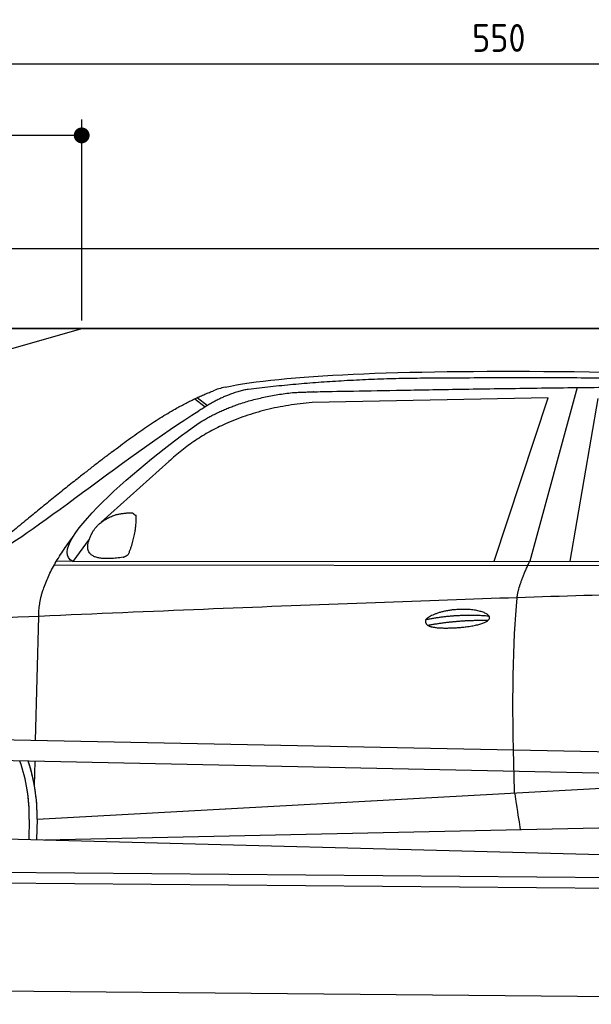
# Model space of a CAD drawing. Header units: millimetres. Extents: x -411 to 6777, y 0 to 6127.
# Tile 4 of 6: x 1744 to 3183, y 3650 to 6127. Entities that reach past the tile are written whole.
import ezdxf

# ---------------------------------------------------------------- set-up
doc = ezdxf.new("R2010")
doc.units = ezdxf.units.MM
doc.layers.add('4', color=3, linetype='Continuous')
for name, color, linetype, lineweight in [('car', 10, 'Continuous', 25), ('Freiraum', 7, 'Continuous', 25), ('Plattform', 7, 'Continuous', 25)]:
    doc.layers.add(name, color=color, linetype=linetype, lineweight=lineweight)
doc.styles.get("Standard").update_dxf_attribs({"font": 'ISOCP.SHX'})
doc.dimstyles.new('GEN-ISO', dxfattribs={"dimscale": 20, "dimtxt": 3.5, "dimasz": 2, "dimexe": 2, "dimexo": 1, "dimgap": 1.5, "dimtad": 1, "dimdec": 1, "dimlfac": 0.1, "dimdsep": 46, "dimtxsty": 'STANDARD', "dimblk": 'PUNKT', "dimcen": 2, "dimclrd": 256, "dimclre": 256, "dimclrt": 2, "dimadec": 0, "dimazin": 0, "dimtp": 0.1, "dimtm": 0.1, "dimtfac": 0.71, "dimtdec": 1, "dimtmove": 2, "dimatfit": 3, "dimldrblk": 'PUNKT', "dimfxl": 2, "dimtolj": 1, "dimarcsym": 0})

# ---------------------------------------------------------------- blocks, each defined once
blk = doc.blocks.new('PUNKT')
at = {"layer": '4', "color": 0, "linetype": 'ByBlock'}
blk.add_line((-0.5, 0), (-1, 0), dxfattribs=at)
at = {"layer": '4', "color": 0, "linetype": 'ByBlock', "const_width": 0.5}
blk.add_lwpolyline([(-0.25, 0, 1), (0.25, 0, 1)], format="xyb", close=True, dxfattribs=at)
blk = doc.blocks.new('*D150')
at = {"layer": '4', "lineweight": -2, "transparency": 16777216}
for p, q in [((200, 5370), (200, 6055.8)), ((5700, 5520.9), (5700, 6055.8)), ((240, 6015.8), (5660, 6015.8))]:
    blk.add_line(p, q, dxfattribs=at)
at = {"layer": 'Defpoints', "color": 0, "transparency": 16777216}
for p in [(5700, 6015.8), (5700, 5500.9), (200, 5350)]:
    blk.add_point(p, dxfattribs=at)
at = {"layer": '4', "lineweight": -2, "transparency": 16777216, "xscale": 40, "yscale": 40, "zscale": 40, "rotation": 180}
blk.add_blockref('PUNKT', (200, 6015.8), dxfattribs=at)
at = {"layer": '4', "lineweight": -2, "transparency": 16777216, "xscale": 40, "yscale": 40, "zscale": 40}
blk.add_blockref('PUNKT', (5700, 6015.8), dxfattribs=at)
at = {"layer": '4', "color": 2, "transparency": 16777216, "insert": (2950, 6080.8), "char_height": 70, "attachment_point": 5}
blk.add_mtext('550', dxfattribs=at)
blk = doc.blocks.new('Car')
at = {"layer": 'car'}
for p, q in [((3099.6, 5230.1), (2984.3, 4792.2)), ((3026.4, 5203.7), (2432.8, 5186.4)), ((2894.2, 4791.3), (3026.4, 5203.7)), ((3085.9, 4793.1), (3153, 5203)), ((2137.4, 5193.1), (2163.6, 5172.8)), ((2143.2, 5195.9), (2168.8, 5176)), ((2073.3, 5034.5), (1903.9, 4880.5)), ((1874.6, 4837.1), (1834, 4781)), ((1834, 4781), (4485.8, 4806.7)), ((1787.1, 4771.7), (4430.4, 4792.7)), ((1834, 4781), (1792.8, 4781.7)), ((1744, 4329.5), (1749.3, 4642)), ((1742.1, 4216.5), (1743.1, 4277.1)), ((1742.1, 4216.5), (1743.1, 4277.1)), ((1749.4, 4131.9), (3618.4, 4251.2)), ((1749.4, 4131.9), (2772.9, 4197.2)), ((1769.2, 4080), (3654.6, 4138.6)), ((1729.8, 4131.1), (1728.9, 4080.7)), ((1749.4, 4131.9), (1748.7, 4080.4)), ((1670.7, 4081.7), (3719.7, 4047))]:
    blk.add_line(p, q, dxfattribs=at)
for centre, radius, start, end in [((2251.8, 5052.8), 174.5, 102.8736, 113.54), ((1325, 4137.7), 404.8, 359.0666, 20.2174), ((1325.3, 4137.9), 424.2, 359.1908, 19.1882), ((1325.3, 4137.9), 424.2, 10.6728, 19.1882), ((1325.3, 4137.9), 404.6, 359.0315, 10.2025), ((1325.3, 4137.9), 424.2, 359.1908, 9.6942)]:
    blk.add_arc(centre, radius, start, end, dxfattribs=at)
for points, degree in [([(2212.9, 5222.9), (2499.9, 5287.1), (3385, 5282), (4557.5, 5229.4)], 3), ([(3707.6, 5244.3), (3359.2, 5260.5), (2743.4, 5250.2)], 2), ([(2743.4, 5250.2), (2500.5, 5247.8), (2271.4, 5217.9)], 2), ([(1930.1, 5057.4), (2070.2, 5169), (2182.1, 5212.8)], 2), ([(2271.4, 5217.9), (2215.2, 5208.4), (2147.3, 5162.4)], 2), ([(2153.9, 5135.8), (2247.1, 5194.3), (2382.6, 5210.7)], 2), ([(2432.8, 5186.4), (2208.8, 5165), (2073.3, 5034.5)], 2), ([(1634.2, 4803.7), (1669.9, 4800.2), (1969.8, 5051.8), (2147.3, 5162.4)], 3), ([(1834, 4781), (1750.7, 4820.3), (2042.4, 5059.3), (2153.9, 5135.8)], 3), ([(1930.1, 5057.4), (1849.6, 4996.2), (1748, 4911.8), (1619.6, 4805.4), (1625.6, 4803.6)], 4), ([(1941.6, 4899.7), (1970.2, 4905.7), (1983.1, 4904.6)], 2), ([(1983.1, 4904.6), (1989.2, 4898.6), (1991.7, 4898.5)], 2), ([(1882.7, 4854.8), (1899, 4885.2), (1941.6, 4899.7)], 2), ([(1973.7, 4800.4), (1994.7, 4853.6), (1991.7, 4898.5)], 2), ([(1960.3, 4792.6), (1838.3, 4772.8), (1882.7, 4854.8)], 2), ([(1749.3, 4642), (1746.2, 4725.6), (1834, 4843.7)], 2), ([(1960.3, 4792.6), (1966.3, 4794.4), (1973.7, 4800.4)], 2), ([(2953.1, 4700), (2956, 4731), (2984.3, 4792.2)], 2), ([(4705.1, 4737), (3828.5, 4757.4), (1396.5, 4622.9)], 2), ([(2723.5, 4642.6), (2799, 4659.5), (2882.5, 4653.7)], 2), ([(2728.6, 4628.7), (2802.6, 4643.3), (2880.5, 4642.6)], 2)]:
    blk.add_open_spline(points, degree=degree, dxfattribs=at)
for points, degree, knots in [([(2382.6, 5210.7), (2409.1, 5213), (2548.5, 5216.1), (3569.7, 5245.6), (4190, 5244.9), (4647, 5076.4), (4624.9, 4902.6)], 4, [0.0821318, 0.0821318, 0.0821318, 0.0821318, 0.0821318, 0.258851, 0.508851, 1, 1, 1, 1, 1]), ([(2951.4, 4208.6), (2950.8, 4222.2), (2950.3, 4235.6), (2949.8, 4248.7), (2942.4, 4438.5), (2943.6, 4589), (2953.1, 4700)], 3, [0, 0, 0, 0, 0.064923, 0.064923, 0.064923, 1, 1, 1, 1]), ([(2723.5, 4642.6), (2727.8, 4647.7), (2748.8, 4664), (2831.4, 4684.1), (2946.8, 4648), (2838.1, 4619.4), (2753.3, 4620.1), (2719, 4623.6), (2723.5, 4642.6)], 5, [0, 0, 0, 0, 0, 0, 0.300106, 0.500106, 0.700106, 1, 1, 1, 1, 1, 1]), ([(2951.4, 4208.6), (2952.1, 4204), (2952.9, 4199.5), (2953.5, 4195.1), (2954.2, 4191.1), (2954.8, 4187.2), (2955.4, 4183.5), (2960.2, 4153.4), (2963.9, 4131.3), (2966.6, 4117.2)], 3, [-0.000011, -0.000011, -0.000011, -0.000011, 0.107576, 0.107576, 0.107576, 0.206414, 0.206414, 0.206414, 1, 1, 1, 1])]:
    blk.add_open_spline(points, degree=degree, knots=knots, dxfattribs=at)
blk = doc.blocks.new('_Dot')
at = {"color": 0, "linetype": 'ByBlock', "lineweight": -2}
blk.add_line((-0.5, 0), (-1, 0), dxfattribs=at)
at = {"color": 0, "linetype": 'ByBlock', "const_width": 0.5}
blk.add_lwpolyline([(-0.25, 0, 1), (0.25, 0, 1)], format="xyb", close=True, dxfattribs=at)
blk = doc.blocks.new('*D156')
at = {"layer": '4', "lineweight": -2, "transparency": 16777216}
for p, q in [((200, 5370), (200, 5875.7)), ((1899.7, 5370), (1899.7, 5875.7)), ((1859.7, 5835.7), (240, 5835.7))]:
    blk.add_line(p, q, dxfattribs=at)
at = {"layer": 'Defpoints', "color": 0, "transparency": 16777216}
for p in [(200, 5835.7), (200, 5350), (1899.7, 5350)]:
    blk.add_point(p, dxfattribs=at)
at = {"layer": '4', "lineweight": -2, "transparency": 16777216, "xscale": 40, "yscale": 40, "zscale": 40, "rotation": 180}
blk.add_blockref('_Dot', (200, 5835.7), dxfattribs=at)
at = {"layer": '4', "lineweight": -2, "transparency": 16777216, "xscale": 40, "yscale": 40, "zscale": 40}
blk.add_blockref('_Dot', (1899.7, 5835.7), dxfattribs=at)
at = {"layer": '4', "color": 2, "transparency": 16777216, "insert": (1049.8, 5900.7), "char_height": 70, "attachment_point": 5}
blk.add_mtext('170', dxfattribs=at)
blk = doc.blocks.new('Plattform OG 6200 550')
at = {"layer": 'Plattform'}
for p, q in [((5482.3, 4239.6), (348.5, 4342)), ((5481.2, 4183.6), (347.5, 4291)), ((440.2, 3993.6), (5395, 3950.4)), ((446, 3966.5), (5394.8, 3923.4)), ((5437.5, 3650), (372.6, 3694.2))]:
    blk.add_line(p, q, dxfattribs=at)
blk = doc.blocks.new('Gebäude_340_GT175')
for p, q in [((5900, 5550), (0, 5550)), ((5700, 5350), (200, 5350)), ((200, 5350), (5700, 5350))]:
    blk.add_line(p, q)
at = {"layer": 'Freiraum'}
blk.add_lwpolyline([(200, 5100), (350, 5100), (350, 4950), (499.8, 4950), (1900, 5350)], dxfattribs=at)

msp = doc.modelspace()

# ---------------------------------------------------------------- block references
msp.add_blockref('Gebäude_340_GT175', (0, 0))
at = {"layer": 'car', "rotation": 359.4752422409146}
msp.add_blockref('Car', (0, 0), dxfattribs=at)
at = {"layer": 'Plattform'}
msp.add_blockref('Plattform OG 6200 550', (0, 0), dxfattribs=at)

# ---------------------------------------------------------------- dimensions: what is measured, and where the dimension line sits
at = {"layer": '4'}
for base, p1, p2, override, picture, middle in [((5700, 6015.8), (200, 5350), (5700, 5500.88), {"dimtdec": 3, "dimtolj": 0}, '*D150', (2950, 6080.8)), ((200, 5835.7), (1899.68, 5350), (200, 5350), {"dimblk1": 'Dot', "dimblk2": 'Dot', "dimsah": 1, "dimtdec": 3, "dimtolj": 0}, '*D156', (1049.84, 5900.7))]:
    dim = msp.add_linear_dim(base=base, p1=p1, p2=p2, dimstyle='GEN-ISO', override=override, dxfattribs=at)
    dim.commit()
    dim.dimension.update_dxf_attribs({"geometry": picture, "text_midpoint": middle})

doc.saveas('drawing.dxf')
